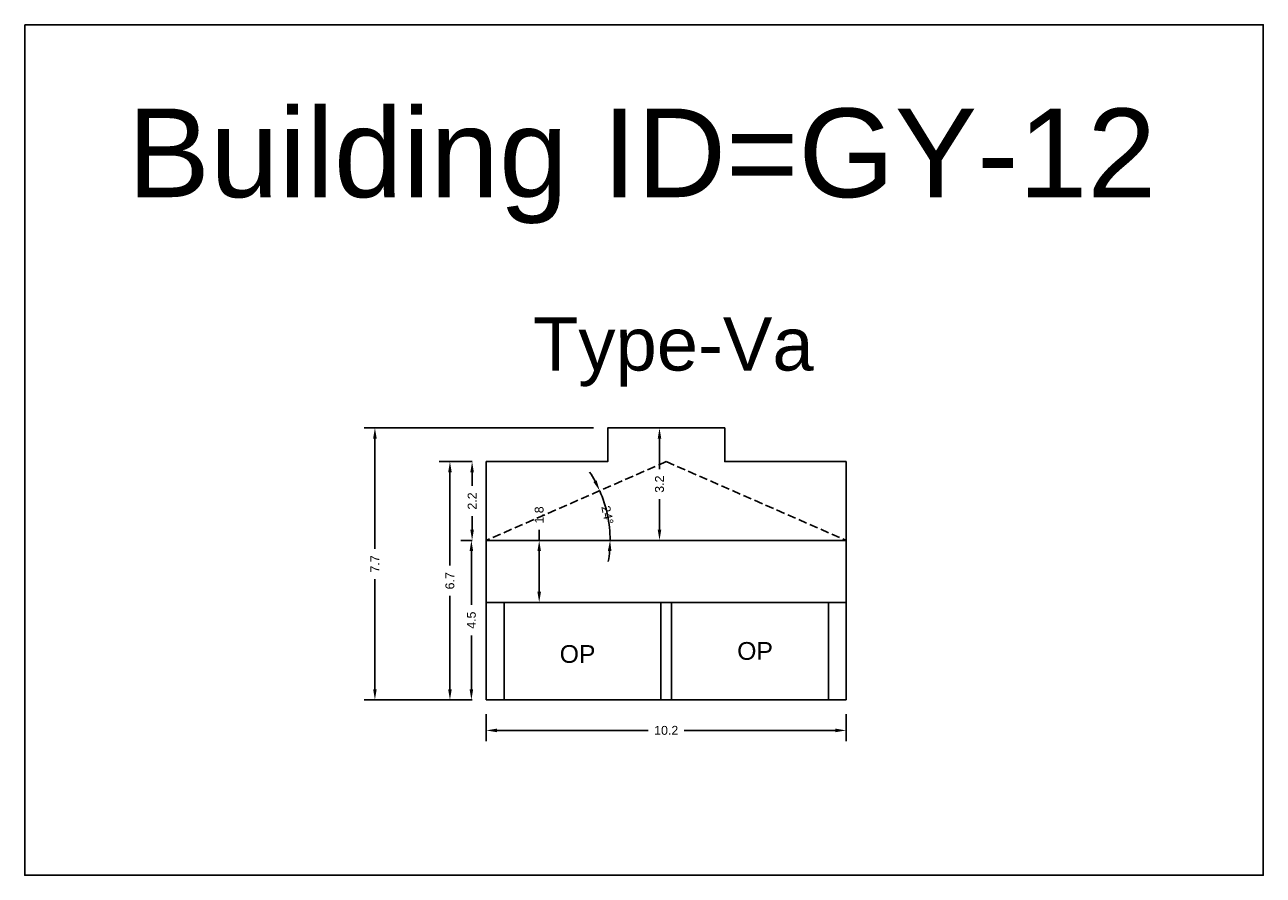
# Model space of a CAD drawing. Header units: metres. Extents: x 3416649 to 3417076, y -6712857 to -6712690.
# Tile 11 of 43: x 3416692 to 3416727, y -6712755 to -6712731. Entities that reach past the tile are written whole.
import ezdxf

# ---------------------------------------------------------------- set-up
doc = ezdxf.new("R2010")
doc.units = ezdxf.units.M
doc.linetypes.add('ACAD_ISO02W100', pattern=[15, 12, -3])
doc.layers.add('Dotted', color=7, linetype='ACAD_ISO02W100', plot=False)
doc.styles.get("Standard").update_dxf_attribs({"font": 'arial.ttf'})
doc.dimstyles.new('ISO-25', dxfattribs={"dimtxt": 0.25, "dimasz": 0.3, "dimexe": 0.3, "dimexo": 0.4, "dimgap": 0.2, "dimtad": 0, "dimdec": 1, "dimdsep": 46, "dimtxsty": 'Standard', "dimcen": 2.5, "dimadec": 0, "dimazin": 0, "dimtfac": 1, "dimtdec": 1, "dimtmove": 0, "dimatfit": 3, "dimfxl": 1, "dimarcsym": 0})

# ---------------------------------------------------------------- blocks, each defined once
blk = doc.blocks.new('*D77')
at = {"color": 0, "lineweight": -2, "transparency": 16777216}
for p, q in [((3416704.222, -6712743.337), (3416703.296, -6712743.337)), ((3416703.596, -6712743.637), (3416703.596, -6712746.269)), ((3416703.596, -6712749.757), (3416703.596, -6712747.125)), ((3416704.222, -6712750.057), (3416703.296, -6712750.057))]:
    blk.add_line(p, q, dxfattribs=at)
at = {"color": 0, "transparency": 16777216}
for points in [[(3416703.546, -6712743.637), (3416703.646, -6712743.637), (3416703.596, -6712743.337)], [(3416703.546, -6712749.757), (3416703.646, -6712749.757), (3416703.596, -6712750.057)]]:
    blk.add_solid(points, dxfattribs=at)
at = {"layer": 'Defpoints', "color": 0, "transparency": 16777216}
for p in [(3416703.596, -6712743.337), (3416704.622, -6712743.337), (3416704.622, -6712750.057)]:
    blk.add_point(p, dxfattribs=at)
at = {"color": 0, "transparency": 16777216, "insert": (3416703.596, -6712746.697), "char_height": 0.25, "attachment_point": 5, "rotation": 90}
blk.add_mtext('6.7', dxfattribs=at)
blk = doc.blocks.new('*D78')
at = {"color": 0, "lineweight": -2, "transparency": 16777216}
for p, q in [((3416707.647, -6712742.387), (3416701.18, -6712742.387)), ((3416701.48, -6712742.687), (3416701.48, -6712745.796)), ((3416701.48, -6712749.757), (3416701.48, -6712746.649)), ((3416704.222, -6712750.057), (3416701.18, -6712750.057))]:
    blk.add_line(p, q, dxfattribs=at)
at = {"color": 0, "transparency": 16777216}
for points in [[(3416701.43, -6712742.687), (3416701.53, -6712742.687), (3416701.48, -6712742.387)], [(3416701.43, -6712749.757), (3416701.53, -6712749.757), (3416701.48, -6712750.057)]]:
    blk.add_solid(points, dxfattribs=at)
at = {"layer": 'Defpoints', "color": 0, "transparency": 16777216}
for p in [(3416701.48, -6712742.387), (3416708.047, -6712742.387), (3416704.622, -6712750.057)]:
    blk.add_point(p, dxfattribs=at)
at = {"color": 0, "transparency": 16777216, "insert": (3416701.48, -6712746.222), "char_height": 0.25, "attachment_point": 5, "rotation": 90}
blk.add_mtext('7.7', dxfattribs=at)
blk = doc.blocks.new('*D79')
at = {"color": 0, "lineweight": -2, "transparency": 16777216}
for p, q in [((3416704.622, -6712750.457), (3416704.622, -6712751.216)), ((3416714.772, -6712750.457), (3416714.772, -6712751.216)), ((3416704.922, -6712750.916), (3416709.185, -6712750.916)), ((3416714.472, -6712750.916), (3416710.208, -6712750.916))]:
    blk.add_line(p, q, dxfattribs=at)
at = {"color": 0, "transparency": 16777216}
for points in [[(3416704.922, -6712750.866), (3416704.922, -6712750.966), (3416704.622, -6712750.916)], [(3416714.472, -6712750.866), (3416714.472, -6712750.966), (3416714.772, -6712750.916)]]:
    blk.add_solid(points, dxfattribs=at)
at = {"layer": 'Defpoints', "color": 0, "transparency": 16777216}
for p in [(3416704.622, -6712750.057), (3416714.772, -6712750.057), (3416714.772, -6712750.916)]:
    blk.add_point(p, dxfattribs=at)
at = {"color": 0, "transparency": 16777216, "insert": (3416709.697, -6712750.916), "char_height": 0.25, "attachment_point": 5}
blk.add_mtext('10.2', dxfattribs=at)
blk = doc.blocks.new('*D80')
at = {"color": 0, "lineweight": -2, "transparency": 16777216}
for start, end in [(28.5499, 33.4734), (0, 23.6264), (350.153, 355.0765)]:
    blk.add_arc((3416704.622, -6712745.557), 3.492, start, end, dxfattribs=at)
at = {"color": 0, "transparency": 16777216}
for points in [[(3416707.734, -6712743.866), (3416707.644, -6712743.91), (3416707.821, -6712744.157)], [(3416708.051, -6712745.855), (3416708.151, -6712745.859), (3416708.114, -6712745.557)]]:
    blk.add_solid(points, dxfattribs=at)
at = {"layer": 'Defpoints', "color": 0, "transparency": 16777216}
for p in [(3416709.697, -6712743.337), (3416708.081, -6712745.079), (3416704.622, -6712745.557), (3416704.622, -6712745.557), (3416714.772, -6712745.557)]:
    blk.add_point(p, dxfattribs=at)
at = {"color": 0, "transparency": 16777216, "insert": (3416708.04, -6712744.842), "char_height": 0.25, "attachment_point": 5, "rotation": 281.8132}
blk.add_mtext('24°', dxfattribs=at)
blk = doc.blocks.new('*D81')
at = {"color": 0, "lineweight": -2, "transparency": 16777216}
for p, q in [((3416704.222, -6712745.557), (3416703.901, -6712745.557)), ((3416704.201, -6712745.857), (3416704.201, -6712747.374)), ((3416704.201, -6712749.757), (3416704.201, -6712748.241)), ((3416704.222, -6712750.057), (3416703.901, -6712750.057))]:
    blk.add_line(p, q, dxfattribs=at)
at = {"color": 0, "transparency": 16777216}
for points in [[(3416704.151, -6712745.857), (3416704.251, -6712745.857), (3416704.201, -6712745.557)], [(3416704.151, -6712749.757), (3416704.251, -6712749.757), (3416704.201, -6712750.057)]]:
    blk.add_solid(points, dxfattribs=at)
at = {"layer": 'Defpoints', "color": 0, "transparency": 16777216}
for p in [(3416704.201, -6712745.557), (3416704.622, -6712745.557), (3416704.622, -6712750.057)]:
    blk.add_point(p, dxfattribs=at)
at = {"color": 0, "transparency": 16777216, "insert": (3416704.201, -6712747.807), "char_height": 0.25, "attachment_point": 5, "rotation": 90}
blk.add_mtext('4.5', dxfattribs=at)
blk = doc.blocks.new('*D82')
at = {"color": 0, "lineweight": -2, "transparency": 16777216}
for p, q in [((3416706.114, -6712745.557), (3416706.114, -6712745.257)), ((3416705.735, -6712745.557), (3416705.814, -6712745.557)), ((3416706.114, -6712747.007), (3416706.114, -6712745.857)), ((3416705.735, -6712747.307), (3416705.814, -6712747.307))]:
    blk.add_line(p, q, dxfattribs=at)
at = {"color": 0, "transparency": 16777216}
for points in [[(3416706.064, -6712745.857), (3416706.164, -6712745.857), (3416706.114, -6712745.557)], [(3416706.064, -6712747.007), (3416706.164, -6712747.007), (3416706.114, -6712747.307)]]:
    blk.add_solid(points, dxfattribs=at)
at = {"layer": 'Defpoints', "color": 0, "transparency": 16777216}
for p in [(3416706.114, -6712745.557), (3416706.135, -6712745.557), (3416706.135, -6712747.307)]:
    blk.add_point(p, dxfattribs=at)
at = {"color": 0, "transparency": 16777216, "insert": (3416706.114, -6712744.841), "char_height": 0.25, "attachment_point": 5, "rotation": 90}
blk.add_mtext('1.8', dxfattribs=at)
blk = doc.blocks.new('*D89')
at = {"color": 0, "lineweight": -2, "transparency": 16777216}
for p, q in [((3416704.222, -6712743.337), (3416703.922, -6712743.337)), ((3416704.222, -6712743.637), (3416704.222, -6712744.019)), ((3416704.222, -6712745.257), (3416704.222, -6712744.876)), ((3416704.222, -6712745.557), (3416703.922, -6712745.557))]:
    blk.add_line(p, q, dxfattribs=at)
at = {"color": 0, "transparency": 16777216}
for points in [[(3416704.172, -6712743.637), (3416704.272, -6712743.637), (3416704.222, -6712743.337)], [(3416704.172, -6712745.257), (3416704.272, -6712745.257), (3416704.222, -6712745.557)]]:
    blk.add_solid(points, dxfattribs=at)
at = {"layer": 'Defpoints', "color": 0, "transparency": 16777216}
for p in [(3416704.222, -6712743.337), (3416704.622, -6712743.337), (3416704.622, -6712745.557)]:
    blk.add_point(p, dxfattribs=at)
at = {"color": 0, "transparency": 16777216, "insert": (3416704.222, -6712744.447), "char_height": 0.25, "attachment_point": 5, "rotation": 90}
blk.add_mtext('2.2', dxfattribs=at)
blk = doc.blocks.new('*D90')
at = {"color": 0, "lineweight": -2, "transparency": 16777216}
for p, q in [((3416709.297, -6712742.387), (3416709.208, -6712742.387)), ((3416709.508, -6712742.687), (3416709.508, -6712743.546)), ((3416709.508, -6712745.257), (3416709.508, -6712744.398)), ((3416709.297, -6712745.557), (3416709.208, -6712745.557))]:
    blk.add_line(p, q, dxfattribs=at)
at = {"color": 0, "transparency": 16777216}
for points in [[(3416709.458, -6712742.687), (3416709.558, -6712742.687), (3416709.508, -6712742.387)], [(3416709.458, -6712745.257), (3416709.558, -6712745.257), (3416709.508, -6712745.557)]]:
    blk.add_solid(points, dxfattribs=at)
at = {"layer": 'Defpoints', "color": 0, "transparency": 16777216}
for p in [(3416709.508, -6712742.387), (3416709.697, -6712742.387), (3416709.697, -6712745.557)]:
    blk.add_point(p, dxfattribs=at)
at = {"color": 0, "transparency": 16777216, "insert": (3416709.508, -6712743.972), "char_height": 0.25, "attachment_point": 5, "rotation": 90}
blk.add_mtext('3.2', dxfattribs=at)

msp = doc.modelspace()

# ---------------------------------------------------------------- linework, layer by layer
for points in [[(3416691.602, -6712731.019), (3416726.539, -6712731.019), (3416726.539, -6712754.999), (3416691.602, -6712754.999)], [(3416714.772, -6712745.557), (3416714.772, -6712743.337), (3416711.347, -6712743.337), (3416711.347, -6712742.387), (3416708.047, -6712742.387), (3416708.047, -6712743.337), (3416704.622, -6712743.337), (3416704.622, -6712745.557)], [(3416705.122, -6712747.307), (3416709.547, -6712747.307), (3416709.547, -6712750.057), (3416705.122, -6712750.057)]]:
    msp.add_lwpolyline(points, close=True)
for points in [[(3416708.047, -6712742.387), (3416711.347, -6712742.387)], [(3416708.047, -6712742.387), (3416708.047, -6712743.337)], [(3416711.347, -6712742.387), (3416711.347, -6712743.337)], [(3416704.622, -6712743.337), (3416708.047, -6712743.337)], [(3416704.622, -6712750.057), (3416704.622, -6712743.337)], [(3416711.347, -6712743.337), (3416714.772, -6712743.337)], [(3416714.772, -6712743.337), (3416714.772, -6712750.057)], [(3416704.622, -6712747.307), (3416714.772, -6712747.307)], [(3416705.122, -6712750.057), (3416705.122, -6712747.307)], [(3416709.547, -6712747.307), (3416709.547, -6712750.057)], [(3416709.847, -6712747.307), (3416709.847, -6712750.057)], [(3416714.272, -6712747.307), (3416714.272, -6712750.057)], [(3416704.622, -6712750.057), (3416714.772, -6712750.057)]]:
    msp.add_lwpolyline(points)
at = {"layer": 'Dotted', "ltscale": 0.02}
for points in [[(3416709.697, -6712743.337), (3416704.622, -6712745.557)], [(3416709.697, -6712743.337), (3416714.772, -6712745.557)], [(3416704.622, -6712745.557), (3416714.772, -6712745.557)]]:
    msp.add_lwpolyline(points, dxfattribs=at)

# ---------------------------------------------------------------- texts
at = {"attachment_point": 1}
for s, width, heights, insert, char_height in [('Building ID=GY-12', 67.86454, [0.517], (3416694.499, -6712733.38), 2.5), ('Type-Va ', 9.99112, [0.517], (3416705.939, -6712739.269), 1.5), ('OP', 1.17554, [0], (3416711.699, -6712748.425), 0.5), ('OP', 1.17554, [0], (3416706.692, -6712748.511), 0.5)]:
    msp.add_mtext_dynamic_manual_height_columns(s, width=width, gutter_width=12.5, heights=heights, dxfattribs=dict(at, insert=insert, char_height=char_height))

# ---------------------------------------------------------------- dimensions: what is measured, and where the dimension line sits
for base, p1, p2, picture, middle in [((3416701.48, -6712742.387), (3416704.622, -6712750.057), (3416708.047, -6712742.387), '*D78', (3416701.48, -6712746.222)), ((3416709.508, -6712742.387), (3416709.697, -6712745.557), (3416709.697, -6712742.387), '*D90', (3416709.508, -6712743.972)), ((3416703.596, -6712743.337), (3416704.622, -6712750.057), (3416704.622, -6712743.337), '*D77', (3416703.596, -6712746.697)), ((3416704.222, -6712743.337), (3416704.622, -6712745.557), (3416704.622, -6712743.337), '*D89', (3416704.222, -6712744.447)), ((3416706.113575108, -6712745.557090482), (3416706.135476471, -6712747.307090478), (3416706.135476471, -6712745.557090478), '*D82', (3416706.113575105, -6712744.841026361)), ((3416704.201, -6712745.557), (3416704.622, -6712750.057), (3416704.622, -6712745.557), '*D81', (3416704.201, -6712747.807))]:
    dim = msp.add_linear_dim(base=base, p1=p1, p2=p2, angle=90, dimstyle='ISO-25')
    dim.commit()
    dim.dimension.update_dxf_attribs({"geometry": picture, "text_midpoint": middle})
dim = msp.add_angular_dim_2l(base=(3416708.081, -6712745.079), line1=((3416704.622, -6712745.557), (3416714.772, -6712745.557)), line2=((3416709.697, -6712743.337), (3416704.622, -6712745.557)), dimstyle='ISO-25')
dim.commit()
dim.dimension.update_dxf_attribs({"geometry": '*D80', "text_midpoint": (3416708.04, -6712744.842)})
dim = msp.add_linear_dim(base=(3416714.771602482, -6712750.91643295), p1=(3416704.621602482, -6712750.057090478), p2=(3416714.771602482, -6712750.057090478), dimstyle='ISO-25')
dim.commit()
dim.dimension.update_dxf_attribs({"geometry": '*D79', "text_midpoint": (3416709.696602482, -6712750.91643295)})

doc.saveas('drawing.dxf')
